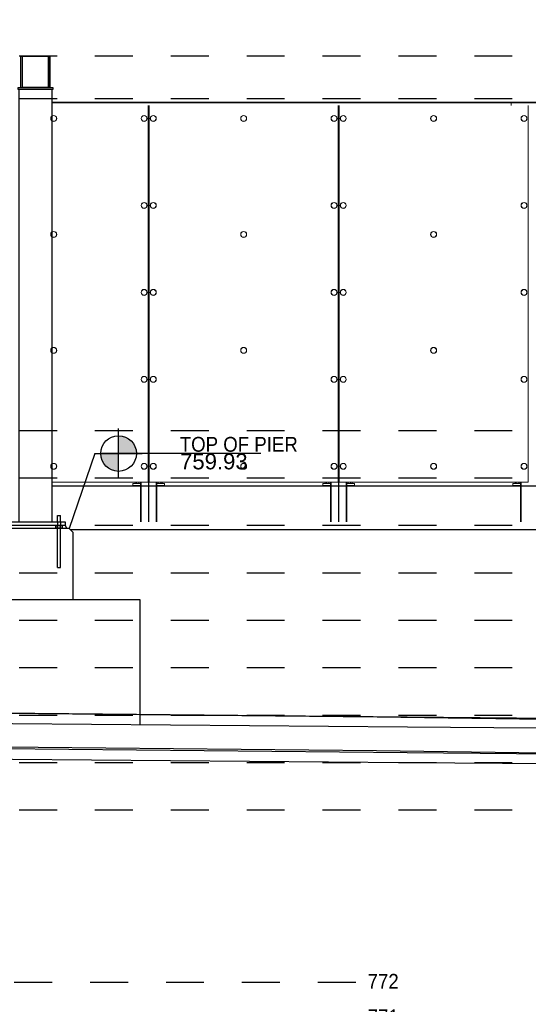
# Paper-space layout 'Layout1' of a CAD drawing. Header units: feet. Extents: x -0.7 to 16.3, y -0.3 to 10.7.
# Tile 28 of 35: x 9.1 to 10.4, y 6.5 to 9.1. Entities that reach past the tile are written whole.
import ezdxf
from ezdxf import colors
from ezdxf.entities.mleader import LeaderData, LeaderLine
from ezdxf.enums import TextEntityAlignment as Align
from ezdxf.math import Vec2, Vec3

# ---------------------------------------------------------------- set-up
doc = ezdxf.new("R2010")
doc.units = ezdxf.units.FT
doc.header["$LTSCALE"] = 0.1
doc.header["$MEASUREMENT"] = 0
doc.linetypes.add('Back Elevation$0$DASHED', pattern=[0.75, 0.5, -0.25])
doc.layers.get('0').update_dxf_attribs({"color": 252})
doc.layers.add('Back Elevation$0$BR_P_Slab_Object', color=3, linetype='Continuous', lineweight=30)
for name, color, linetype in [('Back Elevation$0$L-ANNO-ELEVATION', 252, 'Back Elevation$0$DASHED'), ('Back Elevation$0$L-ANNO-NOTE', 30, 'Continuous'), ('Back Elevation$0$L-ANNO-SCREEN', 252, 'Continuous'), ('Back Elevation$0$L-DETL-ANNO', 190, 'Continuous'), ('Back Elevation$0$L-DETL-LINE-.25', 2, 'Continuous'), ('Back Elevation$0$L-SITE-FOUNDATION', 1, 'Continuous'), ('Back Elevation$0$L-SITE-SOIL', 1, 'Continuous'), ('Back Elevation$0$L-SITE-STEEL COLUMN', 3, 'Continuous')]:
    doc.layers.add(name, color=color, linetype=linetype)
doc.styles.add('Back Elevation$0$ARIAL', font='arial.ttf', dxfattribs={"width": 0.9})
doc.styles.add('Back Elevation$0$Standard', font='arial.ttf')

# ---------------------------------------------------------------- blocks, each defined once
blk = doc.blocks.new('*U34')
h = blk.add_hatch(color=11)
h.dxf.hatch_style = 1
h.paths.add_polyline_path([(0, 0.0938), (0, 0), (0.0938, 0, 0.414214)])
h.paths.add_polyline_path([(0, 0), (-0.0938, 0, 0.414214), (0, -0.0938)])
for points in [[(0, 0), (0, 0.1313)], [(0, -0.125), (0, 0.125)], [(-0.125, 0), (0.125, 0)], [(0, 0), (-0.0875, 0)], [(0.75, 0), (0, 0)]]:
    blk.add_lwpolyline(points)
blk.add_circle((0, 0), 0.0938)
at = {"color": 11, "style": 'Back Elevation$0$ARIAL'}
blk.add_attdef('SPOTELEV', text='', height=0.125, dxfattribs=at).set_placement((0.5037, 0), align=Align.BOTTOM_CENTER)
blk = doc.blocks.new('Back Elevation')
at = {"layer": 'Back Elevation$0$BR_P_Slab_Object', "flags": 128}
for points in [[(1085.89, -176.87), (1011.34, -176.39), (891.34, -175.86), (771.33, -174.97), (651.33, -173.96), (531.33, -173.06), (411.33, -172.53), (291.33, -170.8), (171.33, -170.51), (-77.23, -169.17)], [(1085.89, -185.87), (1011.35, -185.39), (891.35, -184.86), (771.35, -183.97), (651.35, -182.96), (531.34, -182.06), (411.34, -181.53), (291.34, -179.8), (171.34, -179.51), (-77.23, -178.17)]]:
    blk.add_lwpolyline(points, dxfattribs=at)
at = {"layer": 'Back Elevation$0$L-ANNO-ELEVATION'}
for points in [[(1085.89, -5.18), (-77.23, -5.18)], [(1085.89, -15.98), (-77.23, -15.98)], [(1085.89, -99.98), (-77.23, -99.98)], [(1085.89, -111.98), (-77.23, -111.98)], [(1085.89, -123.98), (-77.23, -123.98)], [(1085.89, -135.98), (-77.23, -135.98)], [(1085.89, -147.98), (-77.23, -147.98)], [(1085.89, -159.98), (-77.23, -159.98)], [(1085.89, -171.98), (-77.23, -171.98)], [(1085.89, -183.98), (-77.23, -183.98)], [(1085.89, -195.98), (-77.23, -195.98)], [(758.27, -239.51), (-71.58, -239.51)]]:
    blk.add_lwpolyline(points, dxfattribs=at)
at = {"layer": 'Back Elevation$0$L-ANNO-SCREEN', "linetype": 'Continuous', "lineweight": 0, "ltscale": 12}
for p, q in [((797.57, -16.89), (681.5, -16.89)), ((681.5, -17), (826.43, -17)), ((797.57, -16.89), (826.43, -16.89)), ((797.57, -16.89), (797.57, -17)), ((797.57, -17), (797.57, -17.7)), ((705.79, -17.72), (705.79, -112.97)), ((705.82, -123.02), (705.82, -17.72)), ((705.95, -123.02), (705.95, -17.72)), ((705.98, -112.97), (705.98, -17.72)), ((753.86, -17.72), (753.86, -112.97)), ((753.89, -123.02), (753.89, -17.72)), ((754.01, -123.02), (754.01, -17.72)), ((754.04, -112.97), (754.04, -17.72)), ((797.57, -17.7), (797.57, -17.72)), ((801.92, -17.72), (801.92, -112.97)), ((705.79, -112.97), (681.5, -112.97)), ((701.89, -113.85), (701.89, -113.35)), ((703.79, -113.35), (701.89, -113.35)), ((703.79, -113.85), (701.89, -113.85)), ((702.49, -112.97), (702.49, -113.28)), ((702.57, -113.33), (702.51, -113.29)), ((702.57, -113.33), (702.63, -113.33)), ((702.63, -113.33), (703.1, -113.33)), ((702.76, -113.35), (702.76, -113.33)), ((702.76, -113.97), (702.76, -113.85)), ((702.78, -112.97), (702.78, -113.28)), ((703.1, -113.33), (703.61, -113.33)), ((703.43, -112.97), (703.43, -113.28)), ((703.51, -113.33), (703.51, -113.35)), ((703.51, -113.85), (703.51, -113.97)), ((703.61, -113.33), (703.7, -113.33)), ((703.77, -113.29), (703.7, -113.33)), ((703.77, -113.29), (703.78, -113.28)), ((703.78, -112.97), (703.78, -113.28)), ((703.79, -123.02), (703.79, -112.97)), ((703.8, -123.02), (703.8, -112.97)), ((703.9, -123.02), (703.9, -112.97)), ((703.91, -123.02), (703.91, -112.97)), ((704.01, -123.02), (704.01, -112.97)), ((704.01, -123.02), (704.01, -112.97)), ((753.86, -112.97), (705.98, -112.97)), ((707.76, -123.02), (707.76, -112.97)), ((707.77, -123.02), (707.77, -112.97)), ((707.86, -123.02), (707.86, -112.97)), ((707.87, -123.02), (707.87, -112.97)), ((707.97, -123.02), (707.97, -112.97)), ((707.98, -123.02), (707.98, -112.97)), ((709.89, -113.35), (707.98, -113.35)), ((709.89, -113.85), (707.98, -113.85)), ((707.99, -112.97), (707.99, -113.28)), ((708.07, -113.33), (708.01, -113.29)), ((708.07, -113.33), (708.13, -113.33)), ((708.13, -113.33), (708.6, -113.33)), ((708.26, -113.35), (708.26, -113.33)), ((708.26, -113.97), (708.26, -113.85)), ((708.28, -112.97), (708.28, -113.28)), ((708.6, -113.33), (709.11, -113.33)), ((708.93, -112.97), (708.93, -113.28)), ((709.01, -113.33), (709.01, -113.35)), ((709.01, -113.85), (709.01, -113.97)), ((709.11, -113.33), (709.2, -113.33)), ((709.27, -113.29), (709.2, -113.33)), ((709.27, -113.29), (709.28, -113.28)), ((709.28, -112.97), (709.28, -113.28)), ((709.89, -113.85), (709.89, -113.35)), ((749.95, -113.85), (749.95, -113.35)), ((751.86, -113.35), (749.95, -113.35)), ((751.86, -113.85), (749.95, -113.85)), ((750.55, -112.97), (750.55, -113.28)), ((750.64, -113.33), (750.57, -113.29)), ((750.64, -113.33), (750.7, -113.33)), ((750.7, -113.33), (751.17, -113.33)), ((750.82, -113.35), (750.82, -113.33)), ((750.82, -113.97), (750.82, -113.85)), ((750.84, -112.97), (750.84, -113.28)), ((751.17, -113.33), (751.67, -113.33)), ((751.49, -112.97), (751.49, -113.28)), ((751.57, -113.33), (751.57, -113.35)), ((751.57, -113.85), (751.57, -113.97)), ((751.67, -113.33), (751.76, -113.33)), ((751.83, -113.29), (751.76, -113.33)), ((751.83, -113.29), (751.85, -113.28)), ((751.85, -112.97), (751.85, -113.28)), ((751.86, -123.02), (751.86, -112.97)), ((751.86, -123.02), (751.86, -112.97)), ((751.96, -123.02), (751.96, -112.97)), ((751.97, -123.02), (751.97, -112.97)), ((752.07, -123.02), (752.07, -112.97)), ((752.08, -123.02), (752.08, -112.97)), ((801.92, -112.97), (754.04, -112.97)), ((755.82, -123.02), (755.82, -112.97)), ((755.83, -123.02), (755.83, -112.97)), ((755.93, -123.02), (755.93, -112.97)), ((755.93, -123.02), (755.93, -112.97)), ((756.03, -123.02), (756.03, -112.97)), ((756.04, -123.02), (756.04, -112.97)), ((757.95, -113.35), (756.04, -113.35)), ((757.95, -113.85), (756.04, -113.85)), ((756.05, -112.97), (756.05, -113.28)), ((756.14, -113.33), (756.07, -113.29)), ((756.14, -113.33), (756.2, -113.33)), ((756.2, -113.33), (756.67, -113.33)), ((756.32, -113.35), (756.32, -113.33)), ((756.32, -113.97), (756.32, -113.85)), ((756.34, -112.97), (756.34, -113.28)), ((756.67, -113.33), (757.17, -113.33)), ((756.99, -112.97), (756.99, -113.28)), ((757.07, -113.33), (757.07, -113.35)), ((757.07, -113.85), (757.07, -113.97)), ((757.17, -113.33), (757.26, -113.33)), ((757.33, -113.29), (757.26, -113.33)), ((757.33, -113.29), (757.35, -113.28)), ((757.35, -112.97), (757.35, -113.28)), ((757.95, -113.85), (757.95, -113.35)), ((798.01, -113.85), (798.01, -113.35)), ((799.92, -113.35), (798.01, -113.35)), ((799.92, -113.85), (798.01, -113.85)), ((798.61, -112.97), (798.61, -113.28)), ((798.7, -113.33), (798.63, -113.29)), ((798.7, -113.33), (798.76, -113.33)), ((798.76, -113.33), (799.23, -113.33)), ((798.89, -113.35), (798.89, -113.33)), ((798.89, -113.97), (798.89, -113.85)), ((798.9, -112.97), (798.9, -113.28)), ((799.23, -113.33), (799.73, -113.33)), ((799.55, -112.97), (799.55, -113.28)), ((799.64, -113.33), (799.64, -113.35)), ((799.64, -113.85), (799.64, -113.97)), ((799.73, -113.33), (799.82, -113.33)), ((799.89, -113.29), (799.82, -113.33)), ((799.89, -113.29), (799.91, -113.28)), ((799.91, -112.97), (799.91, -113.28)), ((799.92, -123.02), (799.92, -112.97)), ((799.93, -123.02), (799.93, -112.97)), ((800.03, -123.02), (800.03, -112.97)), ((800.03, -123.02), (800.03, -112.97)), ((800.13, -123.02), (800.13, -112.97)), ((800.14, -123.02), (800.14, -112.97))]:
    blk.add_line(p, q, dxfattribs=at)
at = {"layer": 'Back Elevation$0$L-ANNO-SCREEN'}
blk.add_line((826.43, -113.98), (681.5, -113.98), dxfattribs=at)
at = {"layer": 'Back Elevation$0$L-ANNO-SCREEN', "flags": 128}
for points in [[(1085.89, -174.85), (1011.32, -174.25), (891.32, -173.54), (771.32, -172.46), (651.32, -171.26), (531.32, -170.18), (411.32, -169.46), (291.32, -167.54), (171.32, -167.06), (-77.23, -165.32)], [(1085.89, -177.39), (1003.66, -175.91), (883.66, -174.11), (763.66, -172.43), (643.66, -171.23), (523.48, -170.15), (403.66, -169.42)], [(1085.89, -183.85), (1011.32, -183.25), (891.32, -182.54), (771.32, -181.46), (651.32, -180.26), (531.32, -179.18), (411.32, -178.46), (291.32, -176.54), (171.32, -176.06), (-77.23, -174.32)], [(1085.89, -185.9), (1003.52, -184.41), (883.54, -182.61), (763.56, -180.93), (643.58, -179.73), (523.41, -178.64), (403.61, -177.92)]]:
    blk.add_lwpolyline(points, dxfattribs=at)
at = {"layer": 'Back Elevation$0$L-ANNO-SCREEN', "linetype": 'Continuous', "lineweight": 0, "ltscale": 12}
for centre, radius in [((681.86, -20.97), 0.75), ((681.86, -20.97), 0.72), ((704.73, -20.97), 0.75), ((704.73, -20.97), 0.72), ((707.05, -20.97), 0.75), ((707.05, -20.97), 0.72), ((729.92, -20.97), 0.75), ((729.92, -20.97), 0.72), ((752.79, -20.97), 0.75), ((752.79, -20.97), 0.72), ((755.11, -20.97), 0.75), ((755.11, -20.97), 0.72), ((777.98, -20.97), 0.75), ((777.98, -20.97), 0.72), ((800.85, -20.97), 0.75), ((800.85, -20.97), 0.72), ((704.73, -42.97), 0.75), ((704.73, -42.97), 0.72), ((707.05, -42.97), 0.75), ((707.05, -42.97), 0.72), ((752.79, -42.97), 0.75), ((752.79, -42.97), 0.72), ((755.11, -42.97), 0.75), ((755.11, -42.97), 0.72), ((800.85, -42.97), 0.75), ((800.85, -42.97), 0.72), ((681.86, -50.31), 0.75), ((681.86, -50.31), 0.72), ((729.92, -50.31), 0.75), ((729.92, -50.31), 0.72), ((777.98, -50.31), 0.75), ((777.98, -50.31), 0.72), ((704.73, -64.97), 0.75), ((704.73, -64.97), 0.72), ((707.05, -64.97), 0.75), ((707.05, -64.97), 0.72), ((752.79, -64.97), 0.75), ((752.79, -64.97), 0.72), ((755.11, -64.97), 0.75), ((755.11, -64.97), 0.72), ((800.85, -64.97), 0.75), ((800.85, -64.97), 0.72), ((681.86, -79.64), 0.75), ((681.86, -79.64), 0.72), ((729.92, -79.64), 0.75), ((729.92, -79.64), 0.72), ((777.98, -79.64), 0.75), ((777.98, -79.64), 0.72), ((704.73, -86.97), 0.75), ((704.73, -86.97), 0.72), ((707.05, -86.97), 0.75), ((707.05, -86.97), 0.72), ((752.79, -86.97), 0.75), ((752.79, -86.97), 0.72), ((755.11, -86.97), 0.75), ((755.11, -86.97), 0.72), ((800.85, -86.97), 0.75), ((800.85, -86.97), 0.72), ((681.86, -108.97), 0.75), ((681.86, -108.97), 0.72), ((704.73, -108.97), 0.75), ((704.73, -108.97), 0.72), ((707.05, -108.97), 0.75), ((707.05, -108.97), 0.72), ((729.92, -108.97), 0.75), ((729.92, -108.97), 0.72), ((752.79, -108.97), 0.75), ((752.79, -108.97), 0.72), ((755.11, -108.97), 0.75), ((755.11, -108.97), 0.72), ((777.98, -108.97), 0.75), ((777.98, -108.97), 0.72), ((800.85, -108.97), 0.75), ((800.85, -108.97), 0.72)]:
    blk.add_circle(centre, radius, dxfattribs=at)
for points, knots in [([(702.63, -113.33), (702.63, -113.33), (702.6, -113.33), (702.55, -113.32), (702.51, -113.29), (702.49, -113.28)], [0, 0, 0, 0, 0.070103, 0.530791, 1, 1, 1, 1]), ([(702.78, -113.28), (702.76, -113.29), (702.71, -113.32), (702.66, -113.33), (702.63, -113.33)], [0, 0, 0, 0, 0.495458, 1, 1, 1, 1]), ([(703.1, -113.33), (703.1, -113.33), (703.04, -113.33), (702.93, -113.32), (702.83, -113.29), (702.78, -113.28)], [0, 0, 0, 0, 0.070103, 0.530791, 1, 1, 1, 1]), ([(703.43, -113.28), (703.38, -113.29), (703.27, -113.32), (703.16, -113.33), (703.1, -113.33)], [0, 0, 0, 0, 0.495458, 1, 1, 1, 1]), ([(703.61, -113.33), (703.58, -113.33), (703.54, -113.32), (703.48, -113.3), (703.44, -113.28), (703.43, -113.28)], [0, 0, 0, 0, 0.384439, 0.774498, 1, 1, 1, 1]), ([(703.78, -113.28), (703.76, -113.29), (703.72, -113.31), (703.66, -113.33), (703.62, -113.33), (703.61, -113.33)], [0, 0, 0, 0, 0.376632, 0.756732, 1, 1, 1, 1]), ([(708.13, -113.33), (708.13, -113.33), (708.1, -113.33), (708.05, -113.32), (708.01, -113.29), (707.99, -113.28)], [0, 0, 0, 0, 0.070103, 0.530791, 1, 1, 1, 1]), ([(708.28, -113.28), (708.26, -113.29), (708.21, -113.32), (708.16, -113.33), (708.13, -113.33)], [0, 0, 0, 0, 0.495458, 1, 1, 1, 1]), ([(708.6, -113.33), (708.6, -113.33), (708.54, -113.33), (708.43, -113.32), (708.33, -113.29), (708.28, -113.28)], [0, 0, 0, 0, 0.070103, 0.530791, 1, 1, 1, 1]), ([(708.93, -113.28), (708.88, -113.29), (708.77, -113.32), (708.66, -113.33), (708.6, -113.33)], [0, 0, 0, 0, 0.495458, 1, 1, 1, 1]), ([(709.11, -113.33), (709.08, -113.33), (709.04, -113.32), (708.98, -113.3), (708.94, -113.28), (708.93, -113.28)], [0, 0, 0, 0, 0.384439, 0.774498, 1, 1, 1, 1]), ([(709.28, -113.28), (709.26, -113.29), (709.22, -113.31), (709.16, -113.33), (709.12, -113.33), (709.11, -113.33)], [0, 0, 0, 0, 0.376632, 0.756732, 1, 1, 1, 1]), ([(750.7, -113.33), (750.69, -113.33), (750.67, -113.33), (750.62, -113.32), (750.57, -113.29), (750.55, -113.28)], [0, 0, 0, 0, 0.070103, 0.530791, 1, 1, 1, 1]), ([(750.84, -113.28), (750.82, -113.29), (750.77, -113.32), (750.72, -113.33), (750.7, -113.33)], [0, 0, 0, 0, 0.495458, 1, 1, 1, 1]), ([(751.17, -113.33), (751.16, -113.33), (751.1, -113.33), (750.99, -113.32), (750.89, -113.29), (750.84, -113.28)], [0, 0, 0, 0, 0.070103, 0.530791, 1, 1, 1, 1]), ([(751.49, -113.28), (751.44, -113.29), (751.33, -113.32), (751.22, -113.33), (751.17, -113.33)], [0, 0, 0, 0, 0.495458, 1, 1, 1, 1]), ([(751.67, -113.33), (751.65, -113.33), (751.6, -113.32), (751.54, -113.3), (751.5, -113.28), (751.49, -113.28)], [0, 0, 0, 0, 0.384439, 0.774498, 1, 1, 1, 1]), ([(751.85, -113.28), (751.83, -113.29), (751.78, -113.31), (751.72, -113.33), (751.68, -113.33), (751.67, -113.33)], [0, 0, 0, 0, 0.376632, 0.756732, 1, 1, 1, 1]), ([(756.2, -113.33), (756.19, -113.33), (756.17, -113.33), (756.12, -113.32), (756.07, -113.29), (756.05, -113.28)], [0, 0, 0, 0, 0.070103, 0.530791, 1, 1, 1, 1]), ([(756.34, -113.28), (756.32, -113.29), (756.27, -113.32), (756.22, -113.33), (756.2, -113.33)], [0, 0, 0, 0, 0.495458, 1, 1, 1, 1]), ([(756.67, -113.33), (756.66, -113.33), (756.6, -113.33), (756.49, -113.32), (756.39, -113.29), (756.34, -113.28)], [0, 0, 0, 0, 0.070103, 0.530791, 1, 1, 1, 1]), ([(756.99, -113.28), (756.94, -113.29), (756.83, -113.32), (756.72, -113.33), (756.67, -113.33)], [0, 0, 0, 0, 0.495458, 1, 1, 1, 1]), ([(757.17, -113.33), (757.15, -113.33), (757.1, -113.32), (757.04, -113.3), (757, -113.28), (756.99, -113.28)], [0, 0, 0, 0, 0.384439, 0.774498, 1, 1, 1, 1]), ([(757.35, -113.28), (757.33, -113.29), (757.28, -113.31), (757.22, -113.33), (757.18, -113.33), (757.17, -113.33)], [0, 0, 0, 0, 0.376632, 0.756732, 1, 1, 1, 1]), ([(798.76, -113.33), (798.76, -113.33), (798.73, -113.33), (798.68, -113.32), (798.64, -113.29), (798.61, -113.28)], [0, 0, 0, 0, 0.070103, 0.530791, 1, 1, 1, 1]), ([(798.9, -113.28), (798.88, -113.29), (798.83, -113.32), (798.78, -113.33), (798.76, -113.33)], [0, 0, 0, 0, 0.495458, 1, 1, 1, 1]), ([(799.23, -113.33), (799.22, -113.33), (799.16, -113.33), (799.05, -113.32), (798.95, -113.29), (798.9, -113.28)], [0, 0, 0, 0, 0.070103, 0.530791, 1, 1, 1, 1]), ([(799.55, -113.28), (799.5, -113.29), (799.39, -113.32), (799.28, -113.33), (799.23, -113.33)], [0, 0, 0, 0, 0.495458, 1, 1, 1, 1]), ([(799.73, -113.33), (799.71, -113.33), (799.66, -113.32), (799.6, -113.3), (799.57, -113.28), (799.55, -113.28)], [0, 0, 0, 0, 0.384439, 0.774498, 1, 1, 1, 1]), ([(799.91, -113.28), (799.89, -113.29), (799.84, -113.31), (799.78, -113.33), (799.75, -113.33), (799.73, -113.33)], [0, 0, 0, 0, 0.376632, 0.756732, 1, 1, 1, 1])]:
    blk.add_open_spline(points, degree=3, knots=knots, dxfattribs=at)
at = {"layer": 'Back Elevation$0$L-DETL-ANNO'}
blk.add_lwpolyline([(692.27, -105.74), (685.76, -124.73)], dxfattribs=at)
at = {"layer": 'Back Elevation$0$L-DETL-LINE-.25'}
for points in [[(682.82, -122.98), (682.82, -121.44)], [(682.82, -121.44), (683.57, -121.44)], [(683.57, -122.98), (683.57, -121.44)], [(682.82, -134.55), (682.82, -123.98)], [(683.57, -134.55), (683.57, -123.98)], [(682.82, -134.55), (683.57, -134.55)]]:
    blk.add_lwpolyline(points, dxfattribs=at)
for points in [[(684.75, -123.98), (669.75, -123.98), (669.75, -122.98), (684.75, -122.98)], [(682.43, -123.98), (683.96, -123.98), (683.96, -124.59), (682.43, -124.59)]]:
    blk.add_lwpolyline(points, close=True, dxfattribs=at)
at = {"layer": 'Back Elevation$0$L-DETL-LINE-.25', "color": 252, "linetype": 'Back Elevation$0$DASHED'}
for points in [[(682.82, -122.98), (682.82, -123.98)], [(683.57, -122.98), (683.57, -123.98)]]:
    blk.add_lwpolyline(points, dxfattribs=at)
at = {"layer": 'Back Elevation$0$L-SITE-FOUNDATION'}
for points in [[(684.75, -123.98), (685.17, -124.73)], [(685.76, -124.73), (668.76, -124.73)], [(685.76, -124.73), (686.76, -125.73)], [(686.76, -142.73), (686.76, -125.73)], [(703.75, -142.73), (667.76, -142.73)], [(703.75, -174.4), (703.75, -142.73)]]:
    blk.add_lwpolyline(points, dxfattribs=at)
at = {"layer": 'Back Elevation$0$L-SITE-SOIL'}
blk.add_lwpolyline([(686.01, -124.98), (821.95, -124.98)], dxfattribs=at)
at = {"layer": 'Back Elevation$0$L-SITE-STEEL COLUMN'}
for points in [[(673.5, -13.18), (673.5, -5.18)], [(673.5, -5.18), (674, -5.18)], [(674, -13.18), (674, -5.18)], [(680.5, -13.18), (680.5, -5.18)], [(680.5, -5.18), (681, -5.18)], [(681, -13.18), (681, -5.18)]]:
    blk.add_lwpolyline(points, dxfattribs=at)
for points in [[(680.5, -5.18), (680.5, -13.18), (674, -13.18), (674, -5.18)], [(672.87, -13.18), (681.62, -13.18), (681.62, -13.68), (672.87, -13.68)], [(673, -13.68), (673, -122.98), (681.5, -122.98), (681.5, -13.68)]]:
    blk.add_lwpolyline(points, close=True, dxfattribs=at)
at = {"layer": 'Back Elevation$0$L-DETL-ANNO'}
ref = blk.add_blockref('*U34', (698.27, -105.74), dxfattribs=dict(at, xscale=48, yscale=48, zscale=48))
ref.add_attrib('SPOTELEV', '759.93', dxfattribs={"layer": '0', "color": 11, "height": 4, "style": 'Back Elevation$0$Standard'}).set_placement((722.38, -105.74), align=Align.TOP_CENTER)
at = {"layer": 'Back Elevation$0$L-ANNO-NOTE'}
ml = blk.add_multileader_mtext('Standard', dxfattribs=at)
ml.set_content('TOP OF PIER', color=11, style='Back Elevation$0$ARIAL')
ml.set_leader_properties()
ml.build(insert=Vec2(0, 0))
ml.multileader.update_dxf_attribs({"has_dogleg": 0, "dogleg_length": 0.36, "arrow_head_size": 3.75, "scale": 10})
ctx = ml.context
ctx.base_point, ctx.scale, ctx.char_height, ctx.arrow_head_size, ctx.landing_gap_size, ctx.plane_origin = Vec3(712.25, -103.44), 10, 3.75, 3.75, 1.5, Vec3(692.28, -116.24)
notes = []
notes.append((ctx, [(0, (0, 0, 0), (0, 0), (1, 0), 1, [])]))
ctx.mtext.insert, ctx.mtext.flow_direction = Vec3(713.75, -101.53), 5
ml = blk.add_multileader_mtext('Standard', dxfattribs=at)
ml.set_content('TOP OF PIER', color=11, style='Back Elevation$0$ARIAL')
ml.set_leader_properties()
ml.build(insert=Vec2(0, 0))
ml.multileader.update_dxf_attribs({"has_dogleg": 0, "dogleg_length": 0.36, "arrow_head_size": 3.75, "scale": 10})
ctx = ml.context
ctx.base_point, ctx.scale, ctx.char_height, ctx.arrow_head_size, ctx.landing_gap_size, ctx.plane_origin = Vec3(865.69, -103.44), 10, 3.75, 3.75, 1.5, Vec3(845.71, -116.24)
notes.append((ctx, [(0, (0, 0, 0), (0, 0), (1, 0), 1, [])]))
ctx.mtext.insert, ctx.mtext.flow_direction = Vec3(867.19, -101.53), 5
ml = blk.add_multileader_mtext('Standard', dxfattribs=at)
ml.set_content('TOP OF PIER', color=11, style='Back Elevation$0$ARIAL')
ml.set_leader_properties()
ml.build(insert=Vec2(0, 0))
ml.multileader.update_dxf_attribs({"has_dogleg": 0, "dogleg_length": 0.36, "arrow_head_size": 3.75, "scale": 10})
ctx = ml.context
ctx.base_point, ctx.scale, ctx.char_height, ctx.arrow_head_size, ctx.landing_gap_size, ctx.plane_origin = Vec3(1048.69, -103.44), 10, 3.75, 3.75, 1.5, Vec3(1028.71, -116.24)
notes.append((ctx, [(0, (0, 0, 0), (0, 0), (1, 0), 1, [])]))
ctx.mtext.insert, ctx.mtext.flow_direction = Vec3(1050.19, -101.53), 5
ml = blk.add_multileader_mtext('Standard', dxfattribs=at)
ml.set_content('759', color=11, style='Back Elevation$0$ARIAL')
ml.set_leader_properties()
ml.build(insert=Vec2(0, 0))
ml.multileader.update_dxf_attribs({"has_dogleg": 0, "dogleg_length": 0.36, "arrow_head_size": 3.75, "scale": 10})
ctx = ml.context
ctx.base_point, ctx.scale, ctx.char_height, ctx.arrow_head_size, ctx.landing_gap_size, ctx.plane_origin = Vec3(759.78, -392.28), 10, 3.75, 3.75, 1.5, Vec3(739.8, -405.08)
notes.append((ctx, [(0, (0, 0, 0), (0, 0), (1, 0), 1, [])]))
ctx.mtext.insert, ctx.mtext.flow_direction = Vec3(761.28, -390.37), 5
ml = blk.add_multileader_mtext('Standard', dxfattribs=at)
ml.set_content('760', color=11, style='Back Elevation$0$ARIAL')
ml.set_leader_properties()
ml.build(insert=Vec2(0, 0))
ml.multileader.update_dxf_attribs({"has_dogleg": 0, "dogleg_length": 0.36, "arrow_head_size": 3.75, "scale": 10})
ctx = ml.context
ctx.base_point, ctx.scale, ctx.char_height, ctx.arrow_head_size, ctx.landing_gap_size, ctx.plane_origin = Vec3(759.78, -380.28), 10, 3.75, 3.75, 1.5, Vec3(739.8, -393.08)
notes.append((ctx, [(0, (0, 0, 0), (0, 0), (1, 0), 1, [])]))
ctx.mtext.insert, ctx.mtext.flow_direction = Vec3(761.28, -378.37), 5
ml = blk.add_multileader_mtext('Standard', dxfattribs=at)
ml.set_content('758', color=11, style='Back Elevation$0$ARIAL')
ml.set_leader_properties()
ml.build(insert=Vec2(0, 0))
ml.multileader.update_dxf_attribs({"has_dogleg": 0, "dogleg_length": 0.36, "arrow_head_size": 3.75, "scale": 10})
ctx = ml.context
ctx.base_point, ctx.scale, ctx.char_height, ctx.arrow_head_size, ctx.landing_gap_size, ctx.plane_origin = Vec3(759.78, -404.28), 10, 3.75, 3.75, 1.5, Vec3(739.8, -417.08)
notes.append((ctx, [(0, (0, 0, 0), (0, 0), (1, 0), 1, [])]))
ctx.mtext.insert, ctx.mtext.flow_direction = Vec3(761.28, -402.37), 5
ml = blk.add_multileader_mtext('Standard', dxfattribs=at)
ml.set_content('757', color=11, style='Back Elevation$0$ARIAL')
ml.set_leader_properties()
ml.build(insert=Vec2(0, 0))
ml.multileader.update_dxf_attribs({"has_dogleg": 0, "dogleg_length": 0.36, "arrow_head_size": 3.75, "scale": 10})
ctx = ml.context
ctx.base_point, ctx.scale, ctx.char_height, ctx.arrow_head_size, ctx.landing_gap_size, ctx.plane_origin = Vec3(759.78, -416.28), 10, 3.75, 3.75, 1.5, Vec3(739.8, -429.08)
notes.append((ctx, [(0, (0, 0, 0), (0, 0), (1, 0), 1, [])]))
ctx.mtext.insert, ctx.mtext.flow_direction = Vec3(761.28, -414.37), 5
ml = blk.add_multileader_mtext('Standard', dxfattribs=at)
ml.set_content('756', color=11, style='Back Elevation$0$ARIAL')
ml.set_leader_properties()
ml.build(insert=Vec2(0, 0))
ml.multileader.update_dxf_attribs({"has_dogleg": 0, "dogleg_length": 0.36, "arrow_head_size": 3.75, "scale": 10})
ctx = ml.context
ctx.base_point, ctx.scale, ctx.char_height, ctx.arrow_head_size, ctx.landing_gap_size, ctx.plane_origin = Vec3(759.78, -428.28), 10, 3.75, 3.75, 1.5, Vec3(739.8, -441.08)
notes.append((ctx, [(0, (0, 0, 0), (0, 0), (1, 0), 1, [])]))
ctx.mtext.insert, ctx.mtext.flow_direction = Vec3(761.28, -426.37), 5
ml = blk.add_multileader_mtext('Standard', dxfattribs=at)
ml.set_content('755', color=11, style='Back Elevation$0$ARIAL')
ml.set_leader_properties()
ml.build(insert=Vec2(0, 0))
ml.multileader.update_dxf_attribs({"has_dogleg": 0, "dogleg_length": 0.36, "arrow_head_size": 3.75, "scale": 10})
ctx = ml.context
ctx.base_point, ctx.scale, ctx.char_height, ctx.arrow_head_size, ctx.landing_gap_size, ctx.plane_origin = Vec3(759.78, -440.28), 10, 3.75, 3.75, 1.5, Vec3(739.8, -453.08)
notes.append((ctx, [(0, (0, 0, 0), (0, 0), (1, 0), 1, [])]))
ctx.mtext.insert, ctx.mtext.flow_direction = Vec3(761.28, -438.37), 5
ml = blk.add_multileader_mtext('Standard', dxfattribs=at)
ml.set_content('754', color=11, style='Back Elevation$0$ARIAL')
ml.set_leader_properties()
ml.build(insert=Vec2(0, 0))
ml.multileader.update_dxf_attribs({"has_dogleg": 0, "dogleg_length": 0.36, "arrow_head_size": 3.75, "scale": 10})
ctx = ml.context
ctx.base_point, ctx.scale, ctx.char_height, ctx.arrow_head_size, ctx.landing_gap_size, ctx.plane_origin = Vec3(759.78, -452.28), 10, 3.75, 3.75, 1.5, Vec3(739.8, -465.08)
notes.append((ctx, [(0, (0, 0, 0), (0, 0), (1, 0), 1, [])]))
ctx.mtext.insert, ctx.mtext.flow_direction = Vec3(761.28, -450.37), 5
ml = blk.add_multileader_mtext('Standard', dxfattribs=at)
ml.set_content('761', color=11, style='Back Elevation$0$ARIAL')
ml.set_leader_properties()
ml.build(insert=Vec2(0, 0))
ml.multileader.update_dxf_attribs({"has_dogleg": 0, "dogleg_length": 0.36, "arrow_head_size": 3.75, "scale": 10})
ctx = ml.context
ctx.base_point, ctx.scale, ctx.char_height, ctx.arrow_head_size, ctx.landing_gap_size, ctx.plane_origin = Vec3(759.78, -368.28), 10, 3.75, 3.75, 1.5, Vec3(739.8, -381.08)
notes.append((ctx, [(0, (0, 0, 0), (0, 0), (1, 0), 1, [])]))
ctx.mtext.insert, ctx.mtext.flow_direction = Vec3(761.28, -366.37), 5
ml = blk.add_multileader_mtext('Standard', dxfattribs=at)
ml.set_content('762', color=11, style='Back Elevation$0$ARIAL')
ml.set_leader_properties()
ml.build(insert=Vec2(0, 0))
ml.multileader.update_dxf_attribs({"has_dogleg": 0, "dogleg_length": 0.36, "arrow_head_size": 3.75, "scale": 10})
ctx = ml.context
ctx.base_point, ctx.scale, ctx.char_height, ctx.arrow_head_size, ctx.landing_gap_size, ctx.plane_origin = Vec3(759.78, -356.28), 10, 3.75, 3.75, 1.5, Vec3(739.8, -369.08)
notes.append((ctx, [(0, (0, 0, 0), (0, 0), (1, 0), 1, [])]))
ctx.mtext.insert, ctx.mtext.flow_direction = Vec3(761.28, -354.37), 5
ml = blk.add_multileader_mtext('Standard', dxfattribs=at)
ml.set_content('769', color=11, style='Back Elevation$0$ARIAL')
ml.set_leader_properties()
ml.build(insert=Vec2(0, 0))
ml.multileader.update_dxf_attribs({"has_dogleg": 0, "dogleg_length": 0.36, "arrow_head_size": 3.75, "scale": 10})
ctx = ml.context
ctx.base_point, ctx.scale, ctx.char_height, ctx.arrow_head_size, ctx.landing_gap_size, ctx.plane_origin = Vec3(759.78, -272.28), 10, 3.75, 3.75, 1.5, Vec3(739.8, -285.08)
notes.append((ctx, [(0, (0, 0, 0), (0, 0), (1, 0), 1, [])]))
ctx.mtext.insert, ctx.mtext.flow_direction = Vec3(761.28, -270.37), 5
ml = blk.add_multileader_mtext('Standard', dxfattribs=at)
ml.set_content('TOP OF TRELLIS BACK', color=11, style='Back Elevation$0$ARIAL')
ml.set_leader_properties()
ml.build(insert=Vec2(0, 0))
ml.multileader.update_dxf_attribs({"has_dogleg": 0, "dogleg_length": 0.36, "arrow_head_size": 3.75, "scale": 10})
ctx = ml.context
ctx.base_point, ctx.scale, ctx.char_height, ctx.arrow_head_size, ctx.landing_gap_size, ctx.plane_origin = Vec3(759.12, -261.48), 10, 3.75, 3.75, 1.5, Vec3(739.15, -274.28)
notes.append((ctx, [(0, (0, 0, 0), (0, 0), (1, 0), 1, [])]))
ctx.mtext.insert, ctx.mtext.flow_direction = Vec3(760.62, -259.57), 5
ml = blk.add_multileader_mtext('Standard', dxfattribs=at)
ml.set_content('771', color=11, style='Back Elevation$0$ARIAL')
ml.set_leader_properties()
ml.build(insert=Vec2(0, 0))
ml.multileader.update_dxf_attribs({"has_dogleg": 0, "dogleg_length": 0.36, "arrow_head_size": 3.75, "scale": 10})
ctx = ml.context
ctx.base_point, ctx.scale, ctx.char_height, ctx.arrow_head_size, ctx.landing_gap_size, ctx.plane_origin = Vec3(759.78, -248.25), 10, 3.75, 3.75, 1.5, Vec3(739.8, -261.08)
notes.append((ctx, [(0, (0, 0, 0), (0, 0), (1, 0), 1, [])]))
ctx.mtext.insert, ctx.mtext.flow_direction = Vec3(761.28, -246.37), 5
ml = blk.add_multileader_mtext('Standard', dxfattribs=at)
ml.set_content('772', color=11, style='Back Elevation$0$ARIAL')
ml.set_leader_properties()
ml.build(insert=Vec2(0, 0))
ml.multileader.update_dxf_attribs({"has_dogleg": 0, "dogleg_length": 0.36, "arrow_head_size": 3.75, "scale": 10})
ctx = ml.context
ctx.base_point, ctx.scale, ctx.char_height, ctx.arrow_head_size, ctx.landing_gap_size, ctx.plane_origin = Vec3(759.78, -239.25), 10, 3.75, 3.75, 1.5, Vec3(739.8, -252.08)
notes.append((ctx, [(0, (0, 0, 0), (0, 0), (1, 0), 1, [])]))
ctx.mtext.insert, ctx.mtext.flow_direction = Vec3(761.28, -237.37), 5
ml = blk.add_multileader_mtext('Standard', dxfattribs=at)
ml.set_content('MATCHLINE', color=11, style='Back Elevation$0$ARIAL')
ml.set_leader_properties()
ml.build(insert=Vec2(0, 0))
ml.multileader.update_dxf_attribs({"has_dogleg": 0, "dogleg_length": 0.36, "arrow_head_size": 3.75, "scale": 10})
ctx = ml.context
ctx.base_point, ctx.scale, ctx.char_height, ctx.arrow_head_size, ctx.landing_gap_size, ctx.plane_origin, ctx.plane_x_axis, ctx.plane_y_axis = Vec3(1091.42, -94.98), 10, 3.75, 3.75, 1.5, Vec3(1104.23, -114.96), Vec3(0, 1), Vec3(-1, 0)
notes.append((ctx, [(0, (0, 0, 0), (0, 0), (1, 0), 1, [])]))
ctx.mtext.insert, ctx.mtext.text_direction, ctx.mtext.rotation, ctx.mtext.flow_direction = Vec3(1089.52, -93.48), Vec3(0, 1), 1.570796, 5
at = {"layer": 'Back Elevation$0$L-DETL-ANNO'}
ml = blk.add_multileader_mtext('Standard', dxfattribs=at)
ml.set_content('T16', color=11, style='Back Elevation$0$ARIAL')
ml.set_leader_properties()
ml.build(insert=Vec2(0, 0))
ml.multileader.update_dxf_attribs({"has_dogleg": 0, "dogleg_length": 0.36, "arrow_head_size": 6, "scale": 48})
ctx = ml.context
ctx.base_point, ctx.scale, ctx.char_height, ctx.arrow_head_size, ctx.landing_gap_size, ctx.plane_origin = Vec3(1004.41, 27.2), 48, 6, 6, 4.5, Vec3(972.29, 48.96)
notes.append((ctx, [(0, (0, 0, 0), (0, 0), (1, 0), 1, [])]))
ctx.mtext.insert, ctx.mtext.flow_direction = Vec3(1008.91, 30.26), 5
ml = blk.add_multileader_mtext('Standard', dxfattribs=at)
ml.set_content('T14', color=11, style='Back Elevation$0$ARIAL')
ml.set_leader_properties()
ml.build(insert=Vec2(0, 0))
ml.multileader.update_dxf_attribs({"has_dogleg": 0, "dogleg_length": 0.36, "arrow_head_size": 6, "scale": 48})
ctx = ml.context
ctx.base_point, ctx.scale, ctx.char_height, ctx.arrow_head_size, ctx.landing_gap_size, ctx.plane_origin = Vec3(667.97, 27.26), 48, 6, 6, 4.5, Vec3(635.85, 48.96)
notes.append((ctx, [(0, (0, 0, 0), (0, 0), (1, 0), 1, [])]))
ctx.mtext.insert, ctx.mtext.flow_direction = Vec3(672.47, 30.26), 5
ml = blk.add_multileader_mtext('Standard', dxfattribs=at)
ml.set_content('T15', color=11, style='Back Elevation$0$ARIAL')
ml.set_leader_properties()
ml.build(insert=Vec2(0, 0))
ml.multileader.update_dxf_attribs({"has_dogleg": 0, "dogleg_length": 0.36, "arrow_head_size": 6, "scale": 48})
ctx = ml.context
ctx.base_point, ctx.scale, ctx.char_height, ctx.arrow_head_size, ctx.landing_gap_size, ctx.plane_origin = Vec3(821.4, 27.2), 48, 6, 6, 4.5, Vec3(789.29, 48.96)
notes.append((ctx, [(0, (0, 0, 0), (0, 0), (1, 0), 1, [])]))
ctx.mtext.insert, ctx.mtext.flow_direction = Vec3(825.9, 30.26), 5
for ctx, leaders in notes:
    for number, flags, end, landing, length, lines in leaders:
        leader = LeaderData()
        leader.index, (leader.has_last_leader_line, leader.has_dogleg_vector, leader.attachment_direction) = number, flags
        leader.last_leader_point, leader.dogleg_vector, leader.dogleg_length = Vec3(end), Vec3(landing), length
        for number, points, colour, breaks in lines:
            line = LeaderLine()
            line.index, line.vertices, line.color, line.breaks = number, Vec3.list(points), colors.encode_raw_color(colour), breaks
            leader.lines.append(line)
        ctx.leaders.append(leader)

psp = doc.layouts.get("Layout1")

# ---------------------------------------------------------------- block references
at = {"xscale": 0.01041666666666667, "yscale": 0.01041666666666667, "zscale": 0.01041666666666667}
psp.add_blockref('Back Elevation', (2.0586, 9.0274), dxfattribs=at)

doc.saveas('drawing.dxf')
